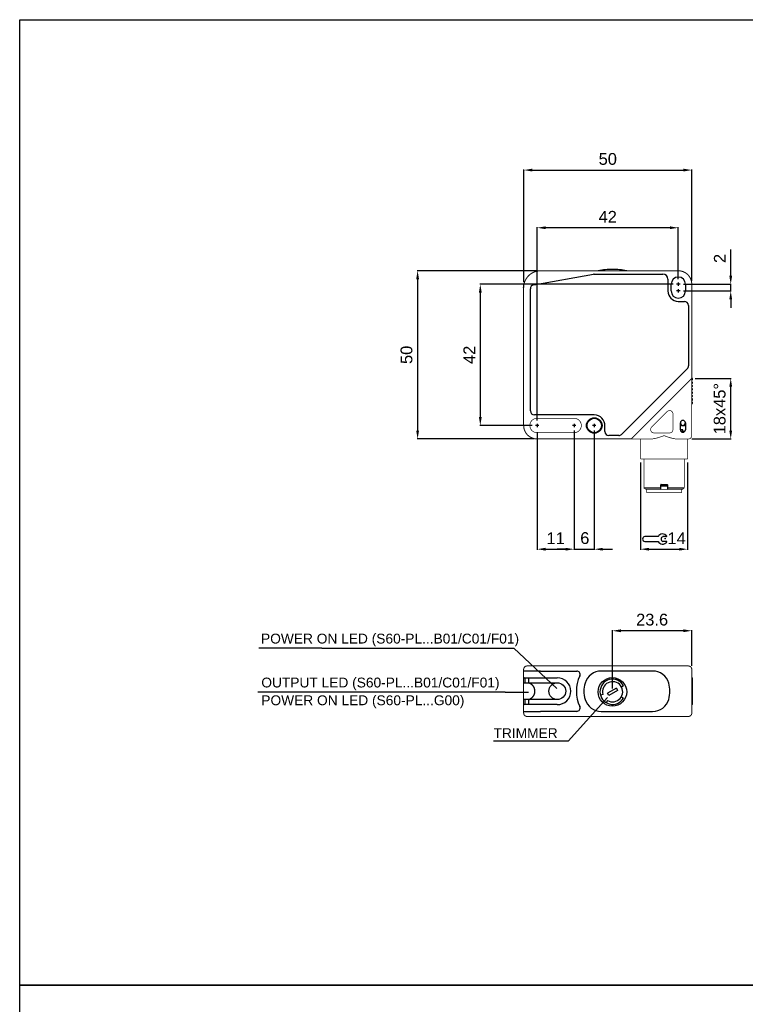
# Model space of a CAD drawing. Extents: x 1809 to 2609, y 921 to 1495.
# Tile 3 of 8: x 1809 to 2024, y 1202 to 1495. Entities that reach past the tile are written whole.
import ezdxf

# ---------------------------------------------------------------- set-up
doc = ezdxf.new("R2010")
doc.units = 0
doc.header["$MEASUREMENT"] = 0
doc.linetypes.add('HIDDENNEW00', pattern=[4.5, 3, -1.5])
doc.linetypes.add('TRATTEGGIATA2', pattern=[0.375, 0.25, -0.125])
doc.layers.get('0').update_dxf_attribs({"linetype": 'CONTINUOUS'})
doc.layers.get('DEFPOINTS').update_dxf_attribs({"linetype": 'CONTINUOUS'})
doc.layers.add('DISEGNO', color=3, linetype='HIDDENNEW00')
doc.layers.add('TRATTEGGIO', color=7, linetype='TRATTEGGIATA2')
doc.styles.add('QUOTE', font='ARIAL.TTF', dxfattribs={"height": 3.5})
doc.dimstyles.new('QUOTE', dxfattribs={"dimscale": 0, "dimtxt": 2.5, "dimasz": 2.5, "dimexe": 0.18, "dimexo": 1, "dimgap": 1.5, "dimtad": 1, "dimdec": 1, "dimzin": 0, "dimdsep": 46, "dimtxsty": 'QUOTE', "dimcen": 0.09, "dimadec": 0, "dimazin": 0, "dimtm": -0.1, "dimtfac": 0.5, "dimtdec": 1, "dimtmove": 0, "dimatfit": 0, "dimfxl": 0, "dimtolj": 2, "dimtzin": 0, "dimarcsym": 0})

# ---------------------------------------------------------------- blocks, each defined once
blk = doc.blocks.new('*D16')
at = {"layer": 'DEFPOINTS', "color": 0, "linetype": 'ByBlock'}
for p in [(2004.94, 1416.06), (2004.94, 1414.06), (2020.02, 1416.06)]:
    blk.add_point(p, dxfattribs=at)
at = {"layer": 'TRATTEGGIO', "color": 0, "linetype": 'ByBlock', "lineweight": -2}
for p, q in [((2020.02, 1418.56), (2020.02, 1426.38)), ((2005.94, 1416.06), (2020.2, 1416.06)), ((2005.94, 1414.06), (2020.2, 1414.06)), ((2020.02, 1414.06), (2020.02, 1416.06)), ((2020.02, 1411.56), (2020.02, 1409.06))]:
    blk.add_line(p, q, dxfattribs=at)
at = {"layer": 'TRATTEGGIO', "color": 0, "linetype": 'ByBlock'}
for points in [[(2019.61, 1418.56), (2020.44, 1418.56), (2020.02, 1416.06)], [(2019.61, 1411.56), (2020.44, 1411.56), (2020.02, 1414.06)]]:
    blk.add_solid(points, dxfattribs=at)
at = {"layer": 'TRATTEGGIO', "color": 0, "linetype": 'ByBlock', "insert": (2016.77, 1423.72), "char_height": 3.5, "attachment_point": 5, "rotation": 90, "style": 'QUOTE'}
blk.add_mtext('\\A2;2', dxfattribs=at)
blk = doc.blocks.new('*D17')
at = {"layer": 'DEFPOINTS', "color": 0, "linetype": 'ByBlock'}
for p in [(1963.44, 1420.06), (1926.9, 1370.06), (1962.44, 1370.06)]:
    blk.add_point(p, dxfattribs=at)
at = {"layer": 'TRATTEGGIO', "color": 0, "linetype": 'ByBlock', "lineweight": -2}
for p, q in [((1962.44, 1420.06), (1926.72, 1420.06)), ((1926.9, 1417.56), (1926.9, 1372.56)), ((1961.44, 1370.06), (1926.72, 1370.06))]:
    blk.add_line(p, q, dxfattribs=at)
at = {"layer": 'TRATTEGGIO', "color": 0, "linetype": 'ByBlock'}
for points in [[(1926.48, 1417.56), (1927.32, 1417.56), (1926.9, 1420.06)], [(1926.48, 1372.56), (1927.32, 1372.56), (1926.9, 1370.06)]]:
    blk.add_solid(points, dxfattribs=at)
at = {"layer": 'TRATTEGGIO', "color": 0, "linetype": 'ByBlock', "insert": (1923.61, 1395.06), "char_height": 3.5, "attachment_point": 5, "rotation": 90, "style": 'QUOTE'}
blk.add_mtext('\\A2;50', dxfattribs=at)
blk = doc.blocks.new('*D18')
at = {"layer": 'DEFPOINTS', "color": 0, "linetype": 'ByBlock'}
for p in [(2008.44, 1450), (1958.47, 1415.63), (2008.44, 1416.06)]:
    blk.add_point(p, dxfattribs=at)
at = {"layer": 'TRATTEGGIO', "color": 0, "linetype": 'ByBlock', "lineweight": -2}
for p, q in [((1958.47, 1416.63), (1958.47, 1450.18)), ((1960.97, 1450), (2005.94, 1450)), ((2008.44, 1417.06), (2008.44, 1450.18))]:
    blk.add_line(p, q, dxfattribs=at)
at = {"layer": 'TRATTEGGIO', "color": 0, "linetype": 'ByBlock'}
for points in [[(1960.97, 1450.41), (1960.97, 1449.58), (1958.47, 1450)], [(2005.94, 1450.41), (2005.94, 1449.58), (2008.44, 1450)]]:
    blk.add_solid(points, dxfattribs=at)
at = {"layer": 'TRATTEGGIO', "color": 0, "linetype": 'ByBlock', "insert": (1983.46, 1453.29), "char_height": 3.5, "attachment_point": 5, "style": 'QUOTE'}
blk.add_mtext('\\A2;50', dxfattribs=at)
blk = doc.blocks.new('*D19')
at = {"layer": 'DEFPOINTS', "color": 0, "linetype": 'ByBlock'}
for p in [(1962.44, 1432.85), (2004.44, 1416.56), (1962.44, 1374.56)]:
    blk.add_point(p, dxfattribs=at)
at = {"layer": 'TRATTEGGIO', "color": 0, "linetype": 'ByBlock', "lineweight": -2}
for p, q in [((1962.44, 1375.56), (1962.44, 1433.03)), ((2001.94, 1432.85), (1964.94, 1432.85)), ((2004.44, 1417.56), (2004.44, 1433.03))]:
    blk.add_line(p, q, dxfattribs=at)
at = {"layer": 'TRATTEGGIO', "color": 0, "linetype": 'ByBlock'}
for points in [[(1964.94, 1433.27), (1964.94, 1432.44), (1962.44, 1432.85)], [(2001.94, 1433.27), (2001.94, 1432.44), (2004.44, 1432.85)]]:
    blk.add_solid(points, dxfattribs=at)
at = {"layer": 'TRATTEGGIO', "color": 0, "linetype": 'ByBlock', "insert": (1983.44, 1436.11), "char_height": 3.5, "attachment_point": 5, "style": 'QUOTE'}
blk.add_mtext('\\A2;42', dxfattribs=at)
blk = doc.blocks.new('*D26')
at = {"layer": 'DEFPOINTS', "color": 0, "linetype": 'ByBlock'}
for p in [(1984.84, 1313.03), (2008.44, 1301.56), (1984.84, 1294.86)]:
    blk.add_point(p, dxfattribs=at)
at = {"layer": 'TRATTEGGIO', "color": 0, "linetype": 'ByBlock', "lineweight": -2}
for p, q in [((1984.84, 1295.86), (1984.84, 1313.21)), ((2005.94, 1313.03), (1987.34, 1313.03)), ((2008.44, 1302.56), (2008.44, 1313.21))]:
    blk.add_line(p, q, dxfattribs=at)
at = {"layer": 'TRATTEGGIO', "color": 0, "linetype": 'ByBlock'}
for points in [[(1987.34, 1313.45), (1987.34, 1312.61), (1984.84, 1313.03)], [(2005.94, 1313.45), (2005.94, 1312.61), (2008.44, 1313.03)]]:
    blk.add_solid(points, dxfattribs=at)
at = {"layer": 'TRATTEGGIO', "color": 0, "linetype": 'ByBlock', "insert": (1996.64, 1316.32), "char_height": 3.5, "attachment_point": 5, "style": 'QUOTE'}
blk.add_mtext('\\A2;23.6', dxfattribs=at)
blk = doc.blocks.new('*D27')
at = {"layer": 'DEFPOINTS', "color": 0, "linetype": 'ByBlock'}
for p in [(2003.94, 1416.06), (1945.54, 1374.06), (1961.94, 1374.06)]:
    blk.add_point(p, dxfattribs=at)
at = {"layer": 'TRATTEGGIO', "color": 0, "linetype": 'ByBlock', "lineweight": -2}
for p, q in [((2002.94, 1416.06), (1945.36, 1416.06)), ((1945.54, 1413.56), (1945.54, 1376.56)), ((1960.94, 1374.06), (1945.36, 1374.06))]:
    blk.add_line(p, q, dxfattribs=at)
at = {"layer": 'TRATTEGGIO', "color": 0, "linetype": 'ByBlock'}
for points in [[(1945.12, 1413.56), (1945.96, 1413.56), (1945.54, 1416.06)], [(1945.12, 1376.56), (1945.96, 1376.56), (1945.54, 1374.06)]]:
    blk.add_solid(points, dxfattribs=at)
at = {"layer": 'TRATTEGGIO', "color": 0, "linetype": 'ByBlock', "insert": (1942.28, 1395.06), "char_height": 3.5, "attachment_point": 5, "rotation": 90, "style": 'QUOTE'}
blk.add_mtext('\\A2;42', dxfattribs=at)
blk = doc.blocks.new('*D28')
at = {"layer": 'DEFPOINTS', "color": 0, "linetype": 'ByBlock'}
for p in [(1962.44, 1373.06), (1973.44, 1373.06), (1973.44, 1337.28)]:
    blk.add_point(p, dxfattribs=at)
at = {"layer": 'TRATTEGGIO', "color": 0, "linetype": 'ByBlock', "lineweight": -2}
for p, q in [((1962.44, 1372.06), (1962.44, 1337.1)), ((1973.44, 1372.06), (1973.44, 1337.1)), ((1964.94, 1337.28), (1970.94, 1337.28))]:
    blk.add_line(p, q, dxfattribs=at)
at = {"layer": 'TRATTEGGIO', "color": 0, "linetype": 'ByBlock'}
for points in [[(1964.94, 1337.69), (1964.94, 1336.86), (1962.44, 1337.28)], [(1970.94, 1337.69), (1970.94, 1336.86), (1973.44, 1337.28)]]:
    blk.add_solid(points, dxfattribs=at)
at = {"layer": 'TRATTEGGIO', "color": 0, "linetype": 'ByBlock', "insert": (1967.94, 1340.53), "char_height": 3.5, "attachment_point": 5, "style": 'QUOTE'}
blk.add_mtext('\\A2;11', dxfattribs=at)
blk = doc.blocks.new('*D29')
at = {"layer": 'DEFPOINTS', "color": 0, "linetype": 'ByBlock'}
for p in [(2008.44, 1388.06), (2020.02, 1388.06), (2007.44, 1370.06)]:
    blk.add_point(p, dxfattribs=at)
at = {"layer": 'TRATTEGGIO', "color": 0, "linetype": 'ByBlock', "lineweight": -2}
for p, q in [((2009.44, 1388.06), (2020.2, 1388.06)), ((2020.02, 1372.56), (2020.02, 1385.56)), ((2008.44, 1370.06), (2020.2, 1370.06))]:
    blk.add_line(p, q, dxfattribs=at)
at = {"layer": 'TRATTEGGIO', "color": 0, "linetype": 'ByBlock'}
for points in [[(2019.61, 1385.56), (2020.44, 1385.56), (2020.02, 1388.06)], [(2019.61, 1372.56), (2020.44, 1372.56), (2020.02, 1370.06)]]:
    blk.add_solid(points, dxfattribs=at)
at = {"layer": 'TRATTEGGIO', "color": 0, "linetype": 'ByBlock', "insert": (2016.74, 1379.06), "char_height": 3.5, "attachment_point": 5, "rotation": 90, "style": 'QUOTE'}
blk.add_mtext('\\A2;18x45°', dxfattribs=at)
blk = doc.blocks.new('CHIAVE')
at = {"color": 7, "linetype": 'Continuous'}
for p, q in [((-2.1, 0.56), (-6.01, 0.56)), ((0.4, 0.56), (-0.68, 0.56)), ((-6.71, -0.14), (-6.71, -0.15)), ((-6.01, -0.85), (-2.1, -0.85)), ((0.4, -0.85), (-0.68, -0.85))]:
    blk.add_line(p, q, dxfattribs=at)
for centre, radius, start, end in [((-6.01, -0.14), 0.7, 90, 180), ((-0.75, -0.15), 1.52, 35.3821, 152.4178), ((-0.45, -0.15), 0.744, 108.4352, 251.5648), ((0.4, 0.67), 0.112, 270, 35.3821), ((-6.01, -0.15), 0.7, 180, 270), ((-0.75, -0.15), 1.52, 207.5822, 324.6179), ((0.4, -0.96), 0.112, 324.6179, 90)]:
    blk.add_arc(centre, radius, start, end, dxfattribs=at)
at = {"color": 1, "linetype": 'Continuous'}
blk.add_point((0, 0), dxfattribs=at)

msp = doc.modelspace()

# ---------------------------------------------------------------- hatches: boundary and pattern name
at = {"layer": 'TRATTEGGIO', "linetype": 'ByBlock'}
h = msp.add_hatch(color=0, dxfattribs=at)
edge = h.paths.add_edge_path(flags=16)
edge.add_arc((1979.44, 1374.06), 2.15, 0, 360)
edge = h.paths.add_edge_path()
edge.add_arc((1979.44, 1374.06), 2.31, 0, 360)

# ---------------------------------------------------------------- linework, layer by layer
at = {"color": 7, "linetype": 'Continuous'}
for p, q in [((1961.43, 1415.91), (1979.22, 1419.04)), ((1979.43, 1419.06), (1999.84, 1419.06)), ((1979.43, 1419.06), (1979.43, 1419.06)), ((2001.34, 1417.56), (2001.34, 1414.06)), ((1960.44, 1378.41), (1960.44, 1414.72)), ((1961.43, 1415.91), (1961.43, 1415.91)), ((2002.29, 1414.06), (2002.29, 1416.06)), ((2004.94, 1416.06), (2003.94, 1416.06)), ((2004.94, 1414.06), (2003.94, 1414.06)), ((2004.44, 1416.56), (2004.44, 1415.56)), ((2004.44, 1414.56), (2004.44, 1413.56)), ((2006.59, 1416.06), (2006.59, 1414.06)), ((2004.44, 1410.96), (2004.44, 1410.96)), ((2004.44, 1410.96), (2006.24, 1410.96)), ((2007.44, 1409.76), (2007.44, 1391.8)), ((2007.09, 1390.95), (1987.55, 1371.41)), ((2007.44, 1391.8), (2007.44, 1391.8)), ((1960.44, 1378.41), (1960.44, 1378.41)), ((1979.44, 1377.21), (1961.64, 1377.21)), ((1961.64, 1377.21), (1961.64, 1377.21)), ((1962.94, 1374.06), (1961.94, 1374.06)), ((1962.44, 1374.56), (1962.44, 1373.56)), ((1973.94, 1374.06), (1972.94, 1374.06)), ((1973.44, 1374.56), (1973.44, 1373.56)), ((1979.94, 1374.06), (1978.94, 1374.06)), ((1979.44, 1374.56), (1979.44, 1373.56)), ((1982.59, 1372.26), (1982.59, 1373.87)), ((2005.04, 1372.81), (2005.04, 1374.81)), ((2005.04, 1374.36), (2005.34, 1374.06)), ((2005.34, 1374.06), (2005.79, 1374.06)), ((2005.79, 1374.06), (2006.24, 1374.06)), ((2006.24, 1374.06), (2006.54, 1374.36)), ((2006.54, 1374.81), (2006.54, 1372.81)), ((1982.59, 1372.26), (1982.59, 1372.26)), ((1983.79, 1371.06), (1983.79, 1371.06)), ((1986.7, 1371.06), (1983.79, 1371.06)), ((1987.55, 1371.41), (1987.55, 1371.41)), ((2005.79, 1372.76), (2005.05, 1372.76)), ((2006.34, 1372.31), (2005.24, 1372.31)), ((2005.79, 1372.31), (2005.79, 1372.76)), ((1994.19, 1355.56), (1999.19, 1355.56)), ((1999.19, 1355.56), (1999.19, 1356.46)), ((2001.19, 1356.06), (1999.19, 1356.06)), ((1999.19, 1355.21), (1999.19, 1355.56)), ((1999.29, 1356.56), (2000.19, 1356.56)), ((2000.19, 1356.56), (2001.09, 1356.56)), ((2001.19, 1356.46), (2001.19, 1355.56)), ((2001.19, 1355.56), (2001.19, 1355.21)), ((2001.19, 1355.56), (2006.19, 1355.56)), ((1999.04, 1355.06), (1999.19, 1355.21)), ((2001.19, 1355.21), (2001.34, 1355.06)), ((1958.44, 1301.06), (1958.44, 1301.06)), ((1963.44, 1301.06), (1958.44, 1301.06)), ((1963.44, 1301.06), (1974.22, 1301.06)), ((1963.44, 1301.06), (1963.44, 1301.06)), ((1996.8, 1301.06), (1981.49, 1301.06)), ((1958.56, 1299.06), (1963.44, 1299.06)), ((1958.58, 1297.56), (1959.42, 1297.56)), ((1958.84, 1298.16), (1958.84, 1298.46)), ((1959.42, 1297.56), (1959.82, 1297.56)), ((1959.82, 1297.56), (1963.44, 1297.56)), ((1960.02, 1297.56), (1960.02, 1299.06)), ((1963.44, 1299.06), (1968.44, 1299.06)), ((1963.44, 1297.56), (1968.44, 1297.56)), ((2008.44, 1299.06), (2008.69, 1299.06)), ((2008.69, 1291.06), (2008.69, 1299.06)), ((1982, 1294.11), (1981.27, 1293.92)), ((1986.01, 1295.96), (1983.41, 1294.46)), ((1983.78, 1293.81), (1983.41, 1294.46)), ((1986.38, 1295.31), (1983.78, 1293.81)), ((1986.01, 1295.96), (1986.38, 1295.31)), ((1987.49, 1296.39), (1988.14, 1296.76)), ((1963.44, 1291.06), (1958.56, 1291.06)), ((1959.42, 1292.56), (1958.58, 1292.56)), ((1958.84, 1291.66), (1958.84, 1291.96)), ((1959.82, 1292.56), (1959.42, 1292.56)), ((1963.44, 1292.56), (1959.82, 1292.56)), ((1960.02, 1291.06), (1960.02, 1292.56)), ((1968.44, 1292.56), (1963.44, 1292.56)), ((1968.44, 1291.06), (1963.44, 1291.06)), ((1983.39, 1292.29), (1983.02, 1291.64)), ((1987.49, 1293.39), (1988.14, 1293.01)), ((2008.69, 1291.06), (2008.44, 1291.06)), ((1958.44, 1289.06), (1958.44, 1289.06)), ((1958.44, 1289.06), (1963.44, 1289.06)), ((1974.22, 1289.06), (1963.44, 1289.06)), ((1963.44, 1289.06), (1963.44, 1289.06)), ((1981.49, 1289.06), (1996.8, 1289.06))]:
    msp.add_line(p, q, dxfattribs=at)
for points, const_width in [([(1963.44, 1420.06, 0.414213), (1958.44, 1415.06)], 0.3), ([(2008.44, 1416.06, 0.414214), (2004.44, 1420.06)], 0.3), ([(1962.44, 1376.21, 1), (1962.44, 1371.91)], 0.2), ([(1973.44, 1371.91, 1.000023), (1973.44, 1376.21)], 0.2), ([(2002.84, 1377.5, 0.668179), (2001.14, 1378.21)], 0.2), ([(1958.44, 1374.06, 0.414214), (1962.44, 1370.06)], 0.3), ([(1996.5, 1373.57, 0.668179), (1997.2, 1371.86)], 0.2), ([(2001.84, 1371.86, 0.414214), (2002.84, 1372.86)], 0.2), ([(2000.19, 1371.06), (2000.06, 1371, -0.002954), (1999.92, 1370.95, -0.003053), (1999.79, 1370.9, -0.002967), (1999.65, 1370.85, -0.002675), (1999.51, 1370.8, -0.002465), (1999.38, 1370.75, -0.002279), (1999.24, 1370.7, -0.002096), (1999.11, 1370.66, -0.001869), (1998.97, 1370.61, -0.001733), (1998.83, 1370.57, -0.00165), (1998.7, 1370.53, -0.001597), (1998.56, 1370.48, -0.001557), (1998.43, 1370.44, -0.001528), (1998.29, 1370.4, -0.0015), (1998.15, 1370.37, -0.001708), (1998.02, 1370.33, -0.002199), (1997.89, 1370.29, -0.00242), (1997.75, 1370.26, -0.002457), (1997.62, 1370.23, -0.003303), (1997.49, 1370.2, -0.004914), (1997.35, 1370.17, -0.003636), (1997.22, 1370.14, 0.000152), (1997.11, 1370.12, -0.006754), (1996.96, 1370.1, -0.015882), (1996.74, 1370.08, -0.008289), (1996.45, 1370.06, -0.004247)], 0.2), ([(2003.93, 1370.06), (2003.75, 1370.07, -0.011374), (2003.57, 1370.08, -0.011735), (2003.39, 1370.1, -0.010772), (2003.21, 1370.13, -0.00851), (2003.03, 1370.17, -0.006828), (2002.84, 1370.21, -0.005337), (2002.65, 1370.25, -0.004153), (2002.47, 1370.3, -0.002971), (2002.28, 1370.35, -0.002411), (2002.09, 1370.4, -0.002364), (2001.9, 1370.46, -0.002719), (2001.71, 1370.52, -0.003334), (2001.51, 1370.58, -0.002502), (2001.33, 1370.64, -0.000721), (2001.16, 1370.69, -0.00376), (2000.95, 1370.77, -0.006764), (2000.62, 1370.89, -0.003307), (2000.19, 1371.06, -0.001726)], 0.2), ([(2007.19, 1370.07), (2007.14, 1370.07, -0.000352), (2007.09, 1370.07, -0.000296), (2007.04, 1370.07, -0.000298), (2006.98, 1370.07, -0.000354), (2006.92, 1370.07, -0.000359), (2006.87, 1370.07, -0.000337), (2006.8, 1370.07, -0.000406), (2006.74, 1370.06, -0.000534), (2006.67, 1370.06, -0.000379), (2006.61, 1370.06, -0.000061), (2006.55, 1370.06, -0.000624), (2006.47, 1370.06, -0.001115), (2006.34, 1370.06, -0.000507), (2006.16, 1370.06, -0.00025)], 0.2), ([(2007.44, 1370.06, 0.414214), (2008.44, 1371.06)], 0.2), ([(1959.44, 1302.56, 0.414214), (1958.44, 1301.56)], 0.3), ([(2008.44, 1301.56, 0.414214), (2007.44, 1302.56)], 0.3), ([(1958.44, 1288.56, 0.414214), (1959.44, 1287.56)], 0.3), ([(2007.44, 1287.56, 0.414214), (2008.44, 1288.56)], 0.3)]:
    msp.add_lwpolyline(points, format="xyb", dxfattribs=dict(at, const_width=const_width))
for points, const_width in [([(1963.44, 1420.06), (2004.44, 1420.06)], 0.3), ([(1958.44, 1374.06), (1958.44, 1415.06)], 0.3), ([(2008.44, 1416.06), (2008.44, 1388.06)], 0.3), ([(2008.44, 1388.06), (2007.44, 1387.06)], 0.3), ([(2008.44, 1388.06), (2008.44, 1373.69)], 0.2), ([(2007.44, 1387.06), (1991.44, 1371.06)], 0.3), ([(1962.44, 1376.21), (1973.44, 1376.21)], 0.2), ([(1996.5, 1373.57), (2001.14, 1378.21)], 0.2), ([(2002.84, 1377.5), (2002.84, 1372.86)], 0.2), ([(2008.44, 1373.69), (2008.44, 1371.06)], 0.2), ([(1990.44, 1370.06), (1962.44, 1370.06)], 0.3), ([(1973.44, 1371.91), (1962.44, 1371.91)], 0.2), ([(1991.44, 1371.06), (1990.44, 1370.06)], 0.3), ([(1996.45, 1370.06), (1990.44, 1370.06)], 0.2), ([(1993.19, 1364.06), (1993.19, 1370.06)], 0.2), ([(2001.84, 1371.86), (1997.2, 1371.86)], 0.2), ([(2004.81, 1370.06), (2003.93, 1370.06)], 0.2), ([(2006.16, 1370.06), (2004.81, 1370.06)], 0.2), ([(2007.19, 1370.07), (2007.19, 1364.06)], 0.2), ([(2007.44, 1370.06), (2007.19, 1370.06)], 0.2), ([(2007.19, 1364.06), (1993.19, 1364.06)], 0.2), ([(1994.19, 1364.06), (1994.19, 1355.56)], 0.2), ([(2006.19, 1355.56), (2006.19, 1364.06)], 0.2), ([(1994.19, 1355.56), (1994.69, 1355.06)], 0.2), ([(2005.69, 1355.06), (2006.19, 1355.56)], 0.2), ([(1999.04, 1355.06), (1994.69, 1355.06)], 0.2), ([(1994.99, 1354.06), (1994.99, 1355.06)], 0.2), ([(2005.39, 1354.06), (1994.99, 1354.06)], 0.2), ([(2001.34, 1355.06), (1999.04, 1355.06)], 0.2), ([(2005.69, 1355.06), (2001.34, 1355.06)], 0.2), ([(2005.39, 1354.06), (2005.39, 1355.06)], 0.2), ([(1959.44, 1302.56), (1963.44, 1302.56)], 0.3), ([(1963.44, 1302.56), (2004.44, 1302.56)], 0.3), ([(2004.44, 1302.56), (2007.44, 1302.56)], 0.3), ([(1958.44, 1301.06), (1958.44, 1301.56)], 0.3), ([(1958.44, 1301.06), (1958.44, 1298.82)], 0.3), ([(2008.44, 1301.56), (2008.44, 1288.56)], 0.3), ([(1958.44, 1298.46), (1958.44, 1298.82)], 0.3), ([(1958.44, 1298.16), (1958.44, 1298.46)], 0.3), ([(1958.44, 1297.8), (1958.44, 1298.16)], 0.3), ([(1958.44, 1297.8), (1958.44, 1292.32)], 0.3), ([(1958.44, 1291.96), (1958.44, 1292.32)], 0.3), ([(1958.44, 1291.66), (1958.44, 1291.96)], 0.3), ([(1958.44, 1291.3), (1958.44, 1291.66)], 0.3), ([(1958.44, 1291.3), (1958.44, 1289.06)], 0.3), ([(1958.44, 1288.56), (1958.44, 1289.06)], 0.3), ([(1963.44, 1287.56), (1959.44, 1287.56)], 0.3), ([(1979.43, 1287.56), (1963.44, 1287.56)], 0.3), ([(1979.43, 1287.56), (1999.84, 1287.56)], 0.3), ([(2004.44, 1287.56), (1999.84, 1287.56)], 0.3), ([(2007.44, 1287.56), (2004.44, 1287.56)], 0.3)]:
    msp.add_lwpolyline(points, dxfattribs=dict(at, const_width=const_width))
for points in [[(1958.44, 1415.06), (1958.44, 1415.08, -0.001166), (1958.44, 1415.1, -0.000938), (1958.44, 1415.12, -0.000902), (1958.44, 1415.14, -0.00105), (1958.44, 1415.16, -0.001119), (1958.44, 1415.18, -0.001174), (1958.44, 1415.21, -0.001215), (1958.45, 1415.23, -0.001288), (1958.45, 1415.26, -0.001341), (1958.45, 1415.29, -0.00142), (1958.45, 1415.32, -0.001459), (1958.45, 1415.34, -0.001502), (1958.45, 1415.37, -0.001494), (1958.45, 1415.4, -0.001464), (1958.46, 1415.43, -0.001468), (1958.46, 1415.46, -0.001515), (1958.46, 1415.5, -0.00148), (1958.46, 1415.53, -0.001405), (1958.47, 1415.56, -0.001588), (1958.47, 1415.59, -0.001945), (1958.47, 1415.63, -0.001528), (1958.48, 1415.66, -0.000662), (1958.48, 1415.69, -0.002228), (1958.49, 1415.72, -0.00355), (1958.49, 1415.78, -0.001745), (1958.51, 1415.85, -0.000947)], [(1958.44, 1415.06), (1958.44, 1415.08, -0.001357), (1958.44, 1415.1, -0.001068), (1958.44, 1415.12, -0.001026), (1958.44, 1415.15, -0.001213), (1958.44, 1415.17, -0.001293), (1958.44, 1415.2, -0.001348), (1958.45, 1415.23, -0.001421), (1958.45, 1415.26, -0.001558), (1958.45, 1415.29, -0.001561), (1958.45, 1415.32, -0.001524), (1958.45, 1415.35, -0.00173), (1958.45, 1415.39, -0.002079), (1958.46, 1415.42, -0.001505), (1958.46, 1415.46, -0.000388), (1958.46, 1415.49, -0.00224), (1958.46, 1415.53, -0.004012), (1958.47, 1415.59, -0.00193), (1958.48, 1415.67, -0.000989)], [(1958.5, 1415.84), (1958.5, 1415.84, -0.001557), (1958.5, 1415.84, -0.001549), (1958.5, 1415.84, -0.001546), (1958.5, 1415.84, -0.001543), (1958.5, 1415.84, -0.001476), (1958.5, 1415.85, -0.001363), (1958.5, 1415.85, -0.001472), (1958.5, 1415.85, -0.001707), (1958.5, 1415.85, -0.001288), (1958.5, 1415.85, -0.000473), (1958.5, 1415.85, -0.001748), (1958.51, 1415.85, -0.002902), (1958.51, 1415.85, -0.001403), (1958.51, 1415.85, -0.000745)], [(1958.56, 1299.06), (1958.55, 1299.06, -0.027958), (1958.54, 1299.07, -0.031194), (1958.54, 1299.07, -0.031683), (1958.53, 1299.07, -0.029505), (1958.52, 1299.08, -0.027381), (1958.52, 1299.08, -0.02476), (1958.52, 1299.09, -0.025205), (1958.51, 1299.09, -0.027784), (1958.51, 1299.1, -0.021639), (1958.51, 1299.11, -0.008734), (1958.51, 1299.11, -0.028124), (1958.5, 1299.12, -0.053481), (1958.5, 1299.13, -0.029247), (1958.51, 1299.14, -0.01579)], [(1958.84, 1298.46), (1958.84, 1298.51, -0.000658), (1958.84, 1298.56, -0.000679), (1958.84, 1298.61, -0.000719), (1958.84, 1298.65, -0.000793), (1958.84, 1298.7, -0.000871), (1958.84, 1298.74, -0.000953), (1958.85, 1298.78, -0.001097), (1958.85, 1298.82, -0.001326), (1958.85, 1298.85, -0.001453), (1958.85, 1298.89, -0.001428), (1958.85, 1298.92, -0.002433), (1958.85, 1298.95, -0.005053), (1958.85, 1298.97, -0.004978), (1958.86, 1299, -0.000437), (1958.86, 1299.02, -0.012157), (1958.86, 1299.03, -0.050035), (1958.87, 1299.05, -0.057498), (1958.88, 1299.06, -0.046816)], [(1958.88, 1297.56), (1958.88, 1297.56, -0.147379), (1958.87, 1297.57, -0.099516), (1958.87, 1297.58, -0.052474), (1958.86, 1297.59, -0.028689), (1958.86, 1297.61, -0.017202), (1958.86, 1297.63, -0.011227), (1958.85, 1297.65, -0.00763), (1958.85, 1297.68, -0.005247), (1958.85, 1297.71, -0.003552), (1958.85, 1297.74, -0.002263), (1958.85, 1297.77, -0.001798), (1958.85, 1297.81, -0.00173), (1958.85, 1297.85, -0.001149), (1958.84, 1297.89, -0.000435), (1958.84, 1297.92, -0.001308), (1958.84, 1297.97, -0.001846), (1958.84, 1298.05, -0.000813), (1958.84, 1298.16, -0.000417)], [(1960.22, 1297.46), (1960.19, 1297.48, 0.003151), (1960.16, 1297.49, 0.003433), (1960.13, 1297.5, 0.003736), (1960.1, 1297.51, 0.004004), (1960.07, 1297.52, 0.00417), (1960.04, 1297.53, 0.004178), (1960.01, 1297.53, 0.00487), (1959.99, 1297.54, 0.00614), (1959.96, 1297.54, 0.005193), (1959.94, 1297.55, 0.002169), (1959.92, 1297.55, 0.007698), (1959.9, 1297.56, 0.015084), (1959.86, 1297.56, 0.00869), (1959.82, 1297.56, 0.00506)], [(1960.22, 1297.46), (1960.3, 1297.43, -0.014024), (1960.37, 1297.4, -0.013174), (1960.45, 1297.35, -0.012288), (1960.53, 1297.31, -0.011484), (1960.6, 1297.26, -0.010877), (1960.68, 1297.2, -0.010632), (1960.75, 1297.14, -0.010424), (1960.83, 1297.07, -0.010375), (1960.9, 1297, -0.010376), (1960.98, 1296.93, -0.010566), (1961.05, 1296.85, -0.010551), (1961.11, 1296.76, -0.010442), (1961.18, 1296.68, -0.010245), (1961.24, 1296.59, -0.010013), (1961.3, 1296.49, -0.010002), (1961.36, 1296.39, -0.010223), (1961.41, 1296.29, -0.009934), (1961.46, 1296.19, -0.009301), (1961.5, 1296.09, -0.010333), (1961.54, 1295.98, -0.012432), (1961.58, 1295.87, -0.009357), (1961.61, 1295.76, -0.002928), (1961.64, 1295.66, -0.013529), (1961.66, 1295.53, -0.023908), (1961.68, 1295.33, -0.011611), (1961.7, 1295.06, -0.006042)], [(1961.7, 1295.06), (1961.7, 1294.94, -0.010557), (1961.69, 1294.83, -0.010787), (1961.68, 1294.71, -0.010759), (1961.66, 1294.6, -0.01051), (1961.64, 1294.48, -0.010374), (1961.61, 1294.37, -0.010274), (1961.58, 1294.26, -0.010201), (1961.54, 1294.15, -0.010116), (1961.5, 1294.04, -0.010085), (1961.46, 1293.94, -0.010067), (1961.41, 1293.83, -0.010048), (1961.36, 1293.73, -0.010002), (1961.3, 1293.64, -0.009971), (1961.24, 1293.54, -0.009915), (1961.18, 1293.45, -0.010076), (1961.12, 1293.36, -0.010402), (1961.05, 1293.28, -0.010349), (1960.98, 1293.2, -0.009936), (1960.91, 1293.13, -0.010739), (1960.83, 1293.05, -0.012283), (1960.76, 1292.99, -0.009753), (1960.68, 1292.93, -0.004081), (1960.61, 1292.88, -0.013173), (1960.53, 1292.82, -0.024026), (1960.4, 1292.75, -0.013096), (1960.23, 1292.66, -0.007367)], [(1958.51, 1290.98), (1958.5, 1290.99, -0.031621), (1958.5, 1291, -0.031062), (1958.5, 1291, -0.02855), (1958.5, 1291.01, -0.026084), (1958.51, 1291.01, -0.023734), (1958.51, 1291.02, -0.02118), (1958.51, 1291.03, -0.022842), (1958.51, 1291.03, -0.028018), (1958.52, 1291.04, -0.021283), (1958.52, 1291.04, -0.005241), (1958.52, 1291.05, -0.032891), (1958.53, 1291.05, -0.067464), (1958.54, 1291.06, -0.033705), (1958.56, 1291.06, -0.016763)], [(1958.84, 1291.96), (1958.84, 1292.01, -0.000658), (1958.84, 1292.06, -0.000679), (1958.84, 1292.11, -0.000719), (1958.84, 1292.15, -0.000793), (1958.84, 1292.2, -0.000871), (1958.84, 1292.24, -0.000953), (1958.85, 1292.28, -0.001097), (1958.85, 1292.32, -0.001326), (1958.85, 1292.35, -0.001453), (1958.85, 1292.39, -0.001428), (1958.85, 1292.42, -0.002433), (1958.85, 1292.45, -0.005053), (1958.85, 1292.47, -0.004978), (1958.86, 1292.5, -0.000437), (1958.86, 1292.52, -0.012156), (1958.86, 1292.53, -0.050025), (1958.87, 1292.55, -0.057475), (1958.88, 1292.56, -0.046793)], [(1958.88, 1291.06), (1958.88, 1291.06, -0.147374), (1958.87, 1291.07, -0.099511), (1958.87, 1291.08, -0.052472), (1958.86, 1291.09, -0.028689), (1958.86, 1291.11, -0.017201), (1958.86, 1291.13, -0.011227), (1958.85, 1291.15, -0.00763), (1958.85, 1291.18, -0.005247), (1958.85, 1291.21, -0.003552), (1958.85, 1291.24, -0.002263), (1958.85, 1291.27, -0.001798), (1958.85, 1291.31, -0.00173), (1958.85, 1291.35, -0.001149), (1958.84, 1291.39, -0.000435), (1958.84, 1291.42, -0.001308), (1958.84, 1291.47, -0.001846), (1958.84, 1291.55, -0.000813), (1958.84, 1291.66, -0.000417)], [(1959.82, 1292.56), (1959.84, 1292.56, 0.009411), (1959.86, 1292.56, 0.008436), (1959.88, 1292.57, 0.007863), (1959.9, 1292.57, 0.007576), (1959.92, 1292.57, 0.006789), (1959.94, 1292.58, 0.005857), (1959.96, 1292.58, 0.006022), (1959.99, 1292.59, 0.006599), (1960.02, 1292.59, 0.00447), (1960.04, 1292.6, 0.001362), (1960.06, 1292.61, 0.005827), (1960.1, 1292.62, 0.008404), (1960.15, 1292.64, 0.003493), (1960.23, 1292.66, 0.00172)]]:
    msp.add_lwpolyline(points, format="xyb", dxfattribs=at)
msp.add_lwpolyline([(1958.44, 1415.06), (1958.44, 1415.06), (1958.44, 1415.06), (1958.44, 1415.06), (1958.44, 1415.06), (1958.44, 1415.06), (1958.44, 1415.06)], dxfattribs=at)
for centre, radius in [((1979.44, 1374.06), 2.15), ((1968.44, 1295.06), 2.5), ((1984.84, 1294.86), 4.25)]:
    msp.add_circle(centre, radius, dxfattribs=at)
for centre, radius, start, end in [((1984.84, 1397.46), 23, 90, 100.6485), ((1984.84, 1397.46), 23, 79.3515, 90), ((1979.43, 1417.86), 1.2, 90, 100), ((1999.84, 1417.56), 1.5, 0, 90), ((2004.44, 1416.06), 2.15, 0, 180), ((1961.64, 1414.72), 1.2, 100.0031, 180), ((2004.44, 1414.06), 3.1, 180, 270), ((2004.44, 1414.06), 2.15, 180, 0), ((2006.24, 1409.76), 1.2, 0, 90), ((2006.24, 1391.8), 1.2, 315, 0), ((2008.44, 1387.81), 0.25, 270, 90), ((2008.44, 1386.81), 0.25, 270, 90), ((2008.44, 1385.81), 0.25, 270, 90), ((2008.44, 1384.81), 0.25, 270, 90), ((2008.44, 1383.81), 0.25, 270, 90), ((2008.44, 1382.81), 0.25, 270, 90), ((2008.44, 1381.81), 0.25, 270, 90), ((2008.44, 1380.81), 0.25, 270, 90), ((1961.64, 1378.41), 1.2, 180, 269.9969), ((1979.44, 1374.06), 3.15, 356.5125, 90), ((2005.79, 1374.81), 0.75, 0, 180), ((2005.79, 1374.81), 0.75, 180, 270), ((2005.79, 1374.81), 0.75, 270, 0.5543), ((1983.79, 1372.26), 1.2, 180, 269.9969), ((1986.7, 1372.26), 1.2, 270, 314.9978), ((2005.79, 1372.81), 0.75, 180.0005, 359.9995), ((1999.29, 1356.46), 0.1, 90, 180), ((2001.09, 1356.46), 0.1, 0, 90), ((1974.22, 1300.06), 1, 335.5927, 90), ((1981.49, 1296.06), 5, 90, 163.3984), ((1996.8, 1296.06), 5, 16.6016, 90), ((1968.44, 1295.06), 4, 270, 90), ((1985.24, 1295.06), 11.1, 155.5927, 204.4073), ((1984.84, 1295.06), 8.5, 163.3984, 196.6016), ((1984.89, 1294.89), 3.75, 30, 330), ((1984.89, 1294.89), 3, 240, 195.0001), ((1993.44, 1295.06), 8.5, 343.3984, 16.6016), ((1981.49, 1294.06), 5, 196.6016, 270), ((1996.8, 1294.06), 5, 270, 343.3984), ((1974.22, 1290.06), 1, 270, 24.4073)]:
    msp.add_arc(centre, radius, start, end, dxfattribs=at)
at = {"layer": 'DISEGNO', "color": 7, "linetype": 'Continuous', "const_width": 0.1}
for points in [[(1976.7, 1297.49, -0.331679), (1981.49, 1301.06)], [(1996.8, 1301.06, -0.331679), (2001.59, 1297.49)], [(1976.7, 1292.63, -0.145898), (1976.7, 1297.49)], [(2001.59, 1297.49, -0.145898), (2001.59, 1292.63)], [(1981.49, 1289.06, -0.331679), (1976.7, 1292.63)], [(2001.59, 1292.63, -0.331679), (1996.8, 1289.06)]]:
    msp.add_lwpolyline(points, format="xyb", dxfattribs=at)
for points in [[(1981.49, 1301.06), (1996.8, 1301.06)], [(1996.8, 1289.06), (1981.49, 1289.06)]]:
    msp.add_lwpolyline(points, dxfattribs=at)
at = {"layer": 'DISEGNO', "color": 7, "linetype": 'Continuous'}
msp.add_circle((1984.84, 1294.86), 4.25, dxfattribs=at)
at = {"layer": 'TRATTEGGIO', "color": 0, "linetype": 'ByBlock'}
for p, q in [((1973.44, 1372.56), (1973.44, 1337.1)), ((1979.44, 1372.56), (1979.44, 1337.1)), ((1993.19, 1363.06), (1993.19, 1337.1)), ((2007.19, 1363.06), (2007.19, 1337.1)), ((1970.94, 1337.28), (1968.44, 1337.28)), ((1973.44, 1337.28), (1979.44, 1337.28)), ((1981.94, 1337.28), (1984.88, 1337.28)), ((1995.69, 1337.28), (2004.69, 1337.28)), ((1898.43, 1307.87), (1879.68, 1307.87)), ((1883.24, 1294.81), (1879.37, 1294.81)), ((1915, 1294.81), (1883.24, 1294.81)), ((1895.62, 1294.81), (1891.25, 1294.81)), ((1901.54, 1294.81), (1898.25, 1294.81)), ((1952.94, 1294.81), (1940.56, 1294.81)), ((1952.94, 1294.81), (1959.87, 1294.81)), ((1971.7, 1280.21), (1983.38, 1293.15))]:
    msp.add_line(p, q, dxfattribs=at)
for points in [[(1808.55, 1494.71), (2208.55, 1494.71), (2208.55, 1207.71), (1808.55, 1207.71)], [(1808.55, 1207.71), (2208.55, 1207.71), (2208.55, 920.71), (1808.55, 920.71)]]:
    msp.add_lwpolyline(points, close=True, dxfattribs=at)
for points in [[(1898.43, 1307.87), (1955.55, 1307.87), (1968.26, 1295.85)], [(1940.56, 1294.81), (1906.66, 1294.81)], [(1971.7, 1280.21), (1949.47, 1280.21)]]:
    msp.add_lwpolyline(points, dxfattribs=at)
msp.add_circle((1979.44, 1374.06), 2.31, dxfattribs=at)
for points in [[(1970.94, 1337.69), (1970.94, 1336.86), (1973.44, 1337.28)], [(1981.94, 1337.69), (1981.94, 1336.86), (1979.44, 1337.28)], [(1995.69, 1337.69), (1995.69, 1336.86), (1993.19, 1337.28)], [(2004.69, 1337.69), (2004.69, 1336.86), (2007.19, 1337.28)]]:
    msp.add_solid(points, dxfattribs=at)

# ---------------------------------------------------------------- block references
at = {"color": 7}
msp.add_blockref('CHIAVE', (2000.5, 1340.45), dxfattribs=at)

# ---------------------------------------------------------------- texts
at = {"color": 7, "linetype": 'Continuous', "char_height": 2.925, "attachment_point": 4}
for s, insert in [('{\\fArial|b0|i0|c0|p34;POWER ON LED (S60-PL...B01/C01/F01)}', (1880.33, 1310.26)), ('{\\fArial|b0|i0|c0|p34;OUTPUT LED (S60-PL...B01/C01/F01)}', (1880.42, 1297.2)), ('{\\fArial|b0|i0|c0|p34;POWER ON LED (S60-PL...G00)}', (1880.42, 1291.92)), ('{\\fArial|b0|i0|c0|p34;TRIMMER}', (1949.49, 1282.6))]:
    msp.add_mtext(s, dxfattribs=dict(at, insert=insert))
at = {"layer": 'TRATTEGGIO', "color": 0, "linetype": 'ByBlock', "char_height": 3.5, "attachment_point": 5, "style": 'QUOTE'}
for s, insert in [('\\A2;6', (1976.63, 1340.56)), ('\\A2;14', (2003.93, 1340.53))]:
    msp.add_mtext(s, dxfattribs=dict(at, insert=insert))

# ---------------------------------------------------------------- dimensions: what is measured, and where the dimension line sits
at = {"layer": 'TRATTEGGIO', "color": 0, "linetype": 'ByBlock'}
for base, p1, p2, text, picture, middle in [((2008.44, 1450), (1958.47, 1415.63), (2008.44, 1416.06), '50', '*D18', (1983.46, 1453.29)), ((1962.44, 1432.85), (2004.44, 1416.56), (1962.44, 1374.56), '42', '*D19', (1983.44, 1436.11)), ((1973.44, 1337.28), (1962.44, 1373.06), (1973.44, 1373.06), '11', '*D28', (1967.94, 1340.53))]:
    dim = msp.add_linear_dim(base=base, p1=p1, p2=p2, text=text, dimstyle='QUOTE', override={"dimscale": 1}, dxfattribs=at)
    dim.commit()
    dim.dimension.update_dxf_attribs({"geometry": picture, "text_midpoint": middle})
for base, p1, p2, text, picture, middle in [((2020.02, 1416.06), (2004.94, 1414.06), (2004.94, 1416.06), '2', '*D16', (2016.77, 1423.72)), ((1926.9, 1370.06), (1963.44, 1420.06), (1962.44, 1370.06), '50', '*D17', (1923.61, 1395.06)), ((1945.54, 1374.06), (2003.94, 1416.06), (1961.94, 1374.06), '42', '*D27', (1942.28, 1395.06)), ((2020.02, 1388.06), (2007.44, 1370.06), (2008.44, 1388.06), '18x45°', '*D29', (2016.74, 1379.06))]:
    dim = msp.add_linear_dim(base=base, p1=p1, p2=p2, angle=90, text=text, dimstyle='QUOTE', override={"dimscale": 1}, dxfattribs=at)
    dim.commit()
    dim.dimension.update_dxf_attribs({"geometry": picture, "text_midpoint": middle})
dim = msp.add_linear_dim(base=(1984.84, 1313.03), p1=(2008.44, 1301.56), p2=(1984.84, 1294.86), dimstyle='QUOTE', override={"dimscale": 1}, dxfattribs=at)
dim.commit()
dim.dimension.update_dxf_attribs({"geometry": '*D26', "text_midpoint": (1996.64, 1316.32)})

doc.saveas('drawing.dxf')
